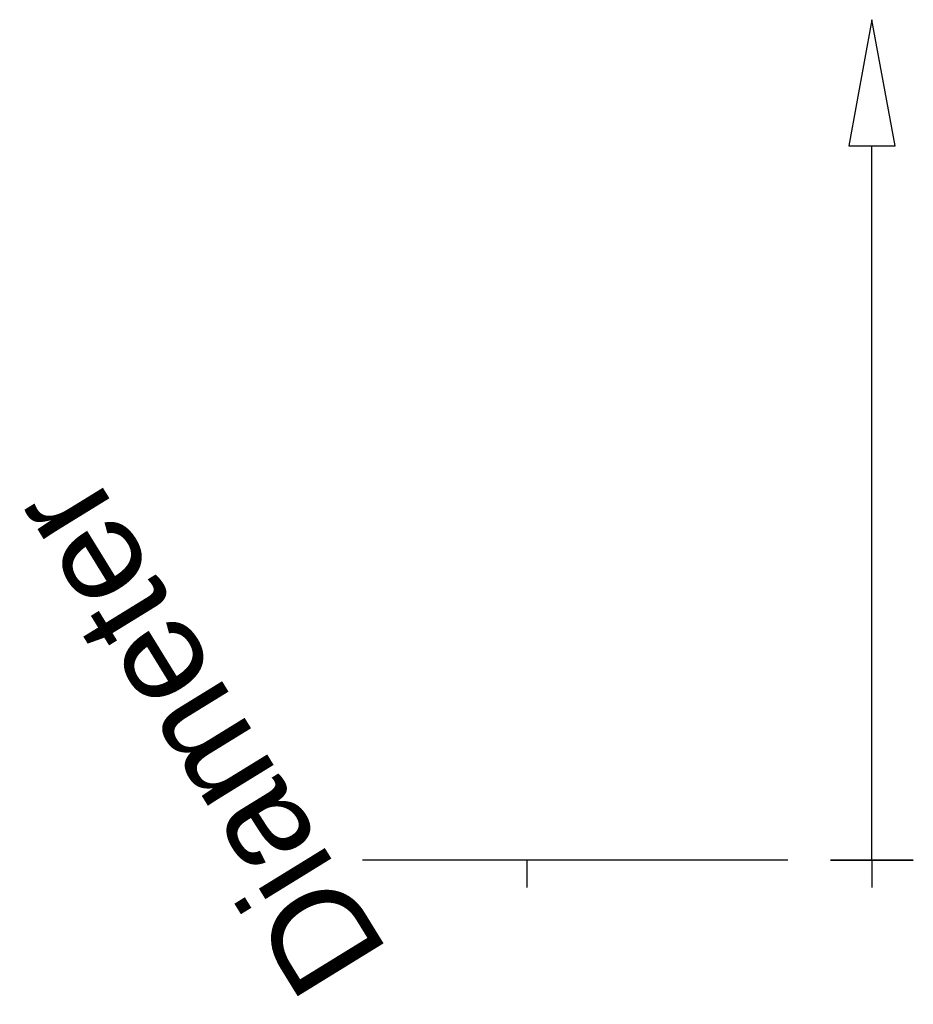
# Model space of a CAD drawing. Header units: millimetres. Extents: x -124 to 6, y -21 to 122.
import ezdxf

# ---------------------------------------------------------------- set-up
doc = ezdxf.new("R2010")
doc.units = ezdxf.units.MM
doc.layers.add('P-SANR-FIXT', color=7, linetype='Continuous', lineweight=30)
doc.styles.add('Arial', font='arial.ttf', dxfattribs={"height": 14.6304})

msp = doc.modelspace()

# ---------------------------------------------------------------- linework, layer by layer
at = {"color": 5, "lineweight": 30, "true_color": 0x0000ff}
msp.add_line((0, 0, 150), (0, 103.63, 150), dxfattribs=at)
at = {"color": 1, "lineweight": 30, "true_color": 0xff0000}
for p, q in [((-48.02, 0, 168.94), (-73.9, 0, 143.06)), ((-48.02, 0, 156.94), (-73.9, 0, 131.06)), ((-12.19, 0, 156), (-73.15, 0, 156)), ((-12.19, 0, 144), (-73.15, 0, 144)), ((-60.96, 0, 144), (-60.96, 0, 156))]:
    msp.add_line(p, q, dxfattribs=at)
at = {"color": 96, "lineweight": 30, "true_color": 0x007f00}
for p, q in [((6, 0, 150), (-6, 0, 150)), ((0, 0, 144), (0, 0, 156))]:
    msp.add_line(p, q, dxfattribs=at)
at = {"color": 5, "lineweight": 30, "true_color": 0x0000ff}
msp.add_polyline3d([(0, 121.92, 150), (-3.35, 103.63, 151.88), (3.35, 103.63, 148.12), (0, 121.92, 150)], dxfattribs=at)
at = {"color": 96, "lineweight": 30, "true_color": 0x007f00, "extrusion": (0, 1, 0)}
msp.add_circle((0, 150), 6, dxfattribs=at)
at = {"layer": 'P-SANR-FIXT'}
for p, q in [((-50, -4, 600), (-50, 0, 600)), ((-50, 0, 572.37), (-50, 0, 574.65)), ((0, 0, 600), (0, -4, 600))]:
    msp.add_line(p, q, dxfattribs=at)

# ---------------------------------------------------------------- next in the draw order: texts
at = {"color": 5, "lineweight": 30, "true_color": 0x0000ff, "insert": (-104.14, 14.11, 180.17), "char_height": 14.63, "width": 99.2058, "attachment_point": 2, "rotation": 121.6247, "line_spacing_factor": 0.941778, "style": 'Arial', "bg_fill": 3, "box_fill_scale": 1.25, "bg_fill_color": 256, "bg_fill_true_color": 13158600, "bg_fill_transparency": 0}
msp.add_mtext('Diameter', dxfattribs=at)

doc.saveas('drawing.dxf')
